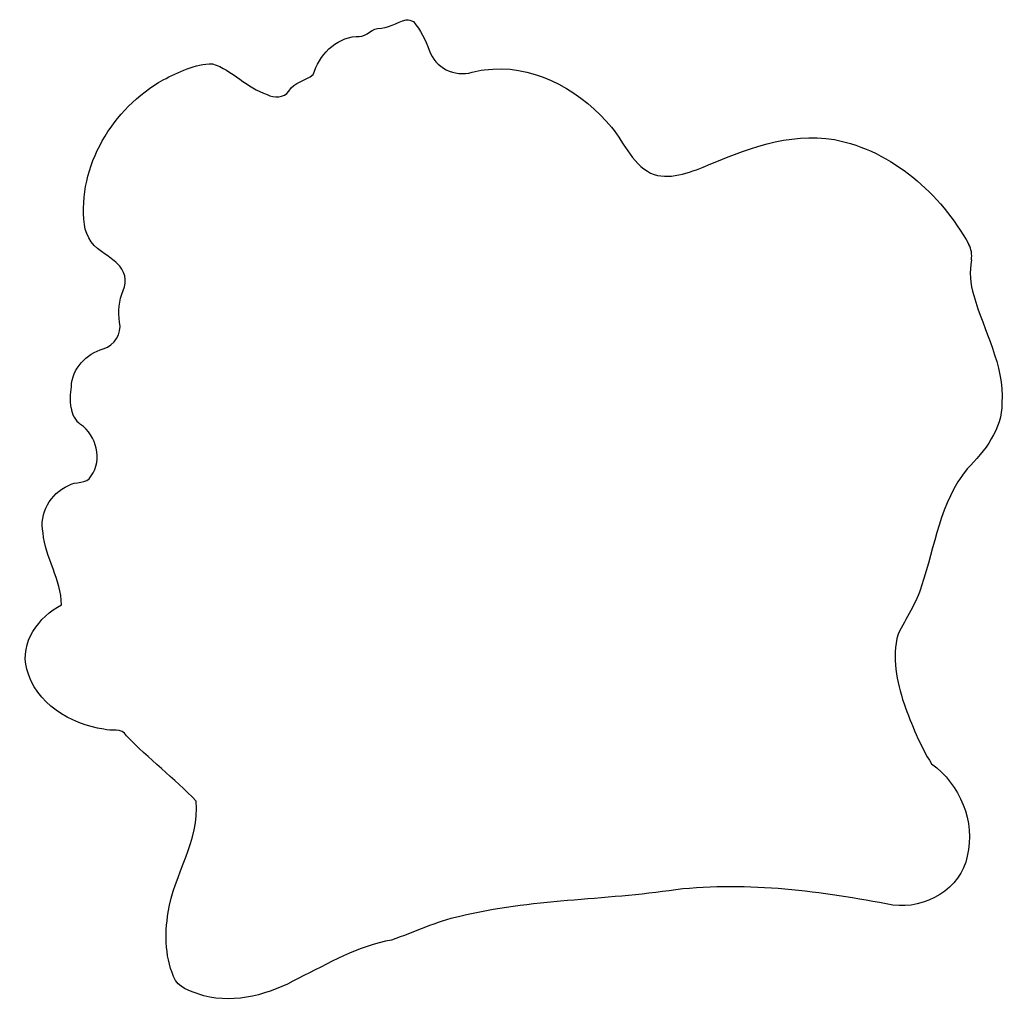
# Model space of a CAD drawing. Header units: millimetres. Extents: x 73.5 to 133.2, y 168 to 227.7.
import ezdxf

# ---------------------------------------------------------------- set-up
doc = ezdxf.new("R2010")
doc.units = ezdxf.units.MM
doc.layers.add('Calque_1', color=7, linetype='CONTINUOUS')

msp = doc.modelspace()

# ---------------------------------------------------------------- linework, layer by layer
at = {"layer": 'Calque_1', "color": 7}
for points in [[(95.232793, 227.131475), (95.861637, 227.095204), (96.379154, 227.505759), (96.966821, 227.642886)], [(96.966821, 227.642886), (97.119294, 227.658058), (97.263873, 227.613031), (97.399276, 227.547246)], [(97.399276, 227.547246), (97.841935, 227.029938), (98.132256, 226.434415), (98.355944, 225.808035)], [(93.927172, 226.650067), (94.437622, 226.525283), (94.767795, 227.026538), (95.232793, 227.131475)], [(91.323971, 224.334444), (91.688617, 225.484266), (92.661731, 226.548772), (93.927172, 226.650067)], [(98.355944, 225.808035), (98.735117, 224.746268), (99.881208, 224.161828), (100.970504, 224.474761)], [(82.237944, 224.01039), (83.17111, 224.478796), (84.162065, 224.986432), (85.230559, 224.992818)], [(85.230559, 224.992818), (86.439619, 224.603147), (87.31217, 223.516536), (88.53473, 223.121089)], [(101.697276, 224.616134), (104.502606, 225.014647), (107.255224, 223.546653), (109.085222, 221.514977)], [(100.970504, 224.474761), (101.207847, 224.542945), (101.451034, 224.59102), (101.697276, 224.616134)], [(77.471152, 215.252496), (77.040363, 218.786747), (79.185296, 222.293856), (82.237944, 224.01039)], [(89.860402, 223.332105), (90.169422, 223.897661), (90.873881, 223.953965), (91.323971, 224.334444)], [(88.53473, 223.121089), (88.978833, 222.920151), (89.541863, 222.894725), (89.860402, 223.332105)], [(109.085222, 221.514977), (110.018363, 220.582245), (110.435954, 219.197644), (111.580962, 218.474238)], [(114.957353, 218.716088), (117.444202, 219.796796), (120.151128, 220.85725), (122.915432, 220.396672)], [(122.915432, 220.396672), (126.449647, 219.697782), (129.345886, 217.126771), (131.060233, 214.045758)], [(111.580962, 218.474238), (112.629569, 217.835708), (113.908918, 218.334175), (114.957353, 218.716088)], [(78.732992, 213.458752), (78.069639, 213.838968), (77.548284, 214.47498), (77.471152, 215.252496)], [(131.215589, 213.105536), (131.274393, 213.427366), (131.219514, 213.7595), (131.060233, 214.045758)], [(79.44821, 212.892313), (79.215308, 213.093234), (78.965633, 213.278117), (78.732992, 213.458752)], [(131.215589, 213.105536), (131.084903, 212.390309), (131.157949, 211.644779), (131.361631, 210.947959)], [(79.820516, 211.252018), (80.070833, 211.820841), (79.920019, 212.485293), (79.44821, 212.892313)], [(79.601642, 209.333757), (79.487052, 209.977092), (79.557373, 210.654052), (79.820516, 211.252018)], [(131.361631, 210.947959), (131.961905, 208.811567), (133.213485, 206.756621), (133.070279, 204.445171)], [(78.608225, 207.727794), (79.301004, 207.935795), (79.727763, 208.625696), (79.601642, 209.333757)], [(76.675527, 205.412618), (76.701811, 206.531498), (77.572146, 207.416725), (78.608225, 207.727794)], [(76.653386, 204.149182), (76.611246, 204.569154), (76.618674, 204.993944), (76.675528, 205.412618)], [(76.653386, 204.149182), (76.693848, 203.745955), (76.905852, 203.37914), (77.235972, 203.141178)], [(133.070279, 204.445171), (133.097349, 202.847943), (132.024551, 201.536754), (130.970281, 200.447218)], [(77.869242, 200.015324), (78.592366, 201.016047), (78.194542, 202.450211), (77.235972, 203.141178)], [(76.495951, 199.429833), (76.917062, 199.731854), (77.617946, 199.487456), (77.869242, 200.015324)], [(130.970281, 200.447218), (129.29371, 198.415797), (129.036146, 195.762734), (128.188757, 193.360023)], [(74.956297, 196.565117), (74.70549, 197.739307), (75.404915, 198.958858), (76.495951, 199.429833)], [(76.080678, 192.210181), (76.059879, 193.737984), (75.1049, 195.058121), (74.956297, 196.565117)], [(128.188757, 193.360023), (127.897609, 192.299704), (127.252474, 191.403775), (126.774786, 190.428969)], [(73.971616, 188.320671), (73.543309, 189.924356), (74.701201, 191.492247), (76.080678, 192.210181)], [(126.774786, 190.428969), (126.380072, 189.008905), (126.680834, 187.582881), (127.137394, 186.214771)], [(78.643314, 184.671519), (76.614177, 184.975733), (74.508844, 186.241525), (73.971616, 188.320671)], [(127.137394, 186.214771), (127.609747, 184.951023), (128.089334, 183.705931), (128.806537, 182.582758)], [(80.014609, 184.269118), (79.73562, 184.79964), (79.1109, 184.520889), (78.643314, 184.671519)], [(84.247076, 180.315193), (82.896185, 181.695849), (81.359699, 182.882948), (80.014609, 184.269118)], [(128.806537, 182.582758), (130.503936, 181.330691), (131.492574, 179.06414), (130.96446, 176.990899)], [(82.546556, 173.591524), (82.904405, 175.886532), (84.438411, 177.931607), (84.247076, 180.315193)], [(130.96446, 176.990899), (130.581603, 174.998175), (128.418016, 173.747278), (126.466632, 174.016662)], [(126.466632, 174.016662), (122.12769, 174.840462), (117.729193, 175.449769), (113.317201, 174.951125)], [(113.317201, 174.951125), (108.95308, 174.283137), (104.507677, 174.397731), (100.211914, 173.327299)], [(82.981314, 169.443892), (82.365657, 170.71754), (82.308994, 172.212819), (82.546556, 173.591524)], [(100.211914, 173.327299), (98.77762, 173.025186), (97.462364, 172.372385), (96.084644, 171.901921)], [(96.084644, 171.901921), (94.034261, 171.551651), (92.253639, 170.474165), (90.427773, 169.57224)], [(90.427773, 169.57224), (88.701761, 168.63552), (86.657766, 168.008195), (84.697665, 168.525546)], [(84.697665, 168.525546), (84.095853, 168.739577), (83.368748, 168.897957), (82.981314, 169.443892)]]:
    msp.add_open_spline(points, degree=3, dxfattribs=at)

doc.saveas('drawing.dxf')
